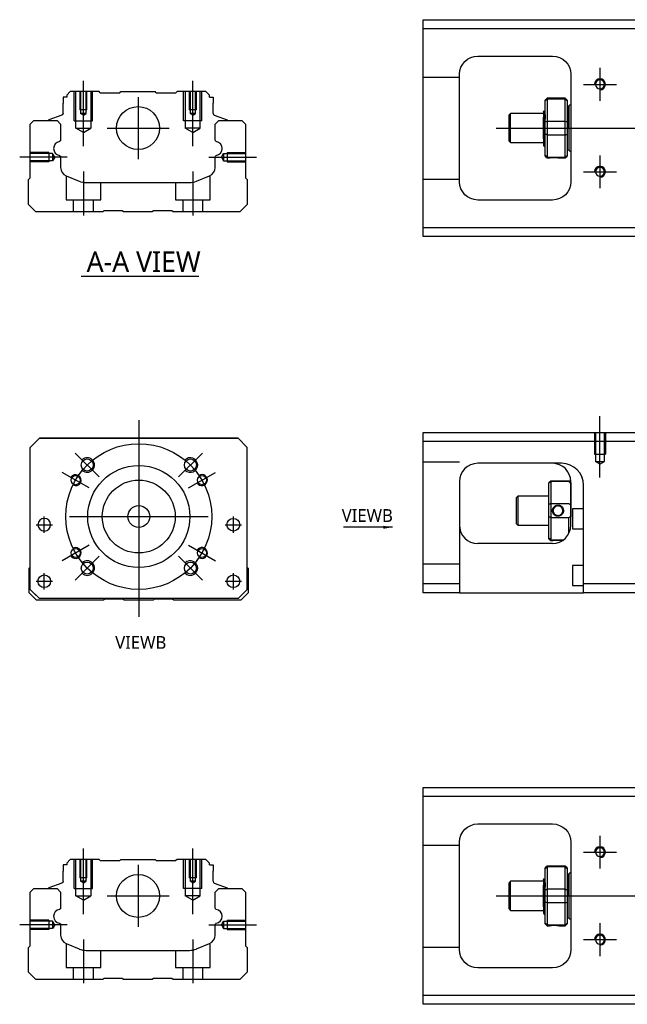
# Model space of a CAD drawing. Header units: millimetres. Extents: x -295 to 3135, y -1402 to 860.
# Tile 25 of 31: x 1382 to 1548, y -601 to -330. Entities that reach past the tile are written whole.
import ezdxf
from ezdxf.lldxf.tags import DXFTag

# ---------------------------------------------------------------- set-up
doc = ezdxf.new("R2010")
doc.units = ezdxf.units.MM
doc.layers.get('0').update_dxf_attribs({"linetype": 'CONTINUOUS'})
doc.styles.add('CHN', font='Microsoft JhengHei.ttf')
doc.styles.add('DIM-7', font='SIMPLEX.shx', dxfattribs={"width": 0.7, "bigfont": 'chineset.shx'})
tags = doc.linetypes.add('DASHED', pattern=[25.72, 12.86, -12.86]).pattern_tags.tags
tags[6:7] = [DXFTag(74, 4), DXFTag(75, 0), DXFTag(340, '0'), DXFTag(46, 0.0), DXFTag(50, 0.0), DXFTag(44, 0.0), DXFTag(45, 0.0)]
tags[4:5] = [DXFTag(74, 4), DXFTag(75, 0), DXFTag(340, '0'), DXFTag(46, 0.0), DXFTag(50, 0.0), DXFTag(44, 0.0), DXFTag(45, 0.0)]
doc.dimstyles.new('CNS', dxfattribs={"dimtxt": 3.5, "dimasz": 2.5, "dimexe": 1, "dimexo": 1, "dimgap": 1, "dimtad": 1, "dimdsep": 46, "dimtxsty": 'DIM-7', "dimcen": 0.09, "dimclrd": 4, "dimclre": 4, "dimclrt": 1, "dimadec": 0, "dimazin": 0, "dimtfac": 1, "dimtmove": 0, "dimatfit": 3, "dimfxl": 1, "dimtvp": 0.971429, "dimtolj": 1, "dimarcsym": 0})

msp = doc.modelspace()

# ---------------------------------------------------------------- linework, layer by layer
at = {"linetype": 'Continuous'}
for p, q in [((1492.18, -332.95), (1492.18, -330.45)), ((1492.18, -330.45), (1551.18, -330.45)), ((1551.18, -332.95), (1492.18, -332.95)), ((1492.18, -387.45), (1492.18, -332.95)), ((1507.18, -340.45), (1527.68, -340.45)), ((1502.18, -374.95), (1502.18, -345.45)), ((1532.68, -345.45), (1532.68, -374.95)), ((1395.45, -350.2), (1394.45, -351.2)), ((1394.45, -351.2), (1394.45, -351.7)), ((1403.32, -350.2), (1395.45, -350.2)), ((1403.62, -350.5), (1403.32, -350.2)), ((1403.62, -350.5), (1409.02, -350.5)), ((1409.02, -350.5), (1409.32, -350.2)), ((1409.32, -350.2), (1418.72, -350.2)), ((1419.02, -350.5), (1418.72, -350.2)), ((1419.02, -350.5), (1424.42, -350.5)), ((1424.72, -350.2), (1424.42, -350.5)), ((1432.59, -350.2), (1424.72, -350.2)), ((1433.59, -351.2), (1432.59, -350.2)), ((1433.59, -351.7), (1433.59, -351.2)), ((1393.45, -351.7), (1393.45, -353.4)), ((1394.45, -351.7), (1393.45, -351.7)), ((1393.45, -356.2), (1393.45, -353.4)), ((1433.59, -351.7), (1434.59, -351.7)), ((1434.59, -351.7), (1434.59, -353.4)), ((1434.59, -356.2), (1434.59, -353.4)), ((1526.18, -352), (1525.68, -352.5)), ((1525.68, -352.69), (1525.68, -352.5)), ((1525.68, -358.53), (1525.68, -352.69)), ((1531.18, -352), (1526.18, -352)), ((1526.18, -352), (1526.18, -352.23)), ((1526.18, -352.23), (1526.18, -358.27)), ((1531.18, -352.23), (1526.18, -352.23)), ((1531.68, -352.5), (1531.18, -352)), ((1531.18, -352.23), (1531.18, -352)), ((1531.18, -358.27), (1531.18, -352.23)), ((1531.68, -352.5), (1531.68, -352.69)), ((1531.68, -352.69), (1531.68, -358.53)), ((1393.12, -356.67), (1389.54, -357.97)), ((1434.92, -356.67), (1438.5, -357.97)), ((1516.18, -356.2), (1515.68, -356.7)), ((1515.68, -356.7), (1515.68, -356.7)), ((1515.68, -356.7), (1515.68, -363.7)), ((1525.18, -356.2), (1516.18, -356.2)), ((1516.18, -364.2), (1516.18, -356.2)), ((1525.55, -355.7), (1525.3, -355.7)), ((1532.18, -354.2), (1531.68, -354.2)), ((1532.18, -360.2), (1532.18, -354.2)), ((1532.18, -354.3), (1532.18, -366.1)), ((1384.47, -359.16), (1385.47, -358.16)), ((1384.47, -373.86), (1384.47, -359.16)), ((1385.47, -358.16), (1391.8, -358.16)), ((1389.41, -358.13), (1389.41, -358.16)), ((1391.8, -358.16), (1392.8, -359.16)), ((1392.8, -359.16), (1392.8, -363.43)), ((1435.15, -359.16), (1436.15, -358.16)), ((1435.15, -363.43), (1435.15, -359.16)), ((1436.15, -358.16), (1442.47, -358.16)), ((1438.63, -358.13), (1438.63, -358.16)), ((1442.47, -358.16), (1443.47, -359.16)), ((1443.47, -359.16), (1443.47, -373.86)), ((1525.18, -363.19), (1525.18, -357.23)), ((1525.68, -360.2), (1525.68, -358.53)), ((1526.18, -358.27), (1526.18, -360.2)), ((1526.18, -358.27), (1531.18, -358.27)), ((1531.18, -360.2), (1531.18, -358.27)), ((1531.68, -358.53), (1531.68, -361.88)), ((1525.68, -361.88), (1525.68, -360.2)), ((1525.68, -367.72), (1525.68, -361.88)), ((1526.18, -360.2), (1526.18, -362.13)), ((1526.18, -362.13), (1526.18, -368.17)), ((1531.18, -362.13), (1526.18, -362.13)), ((1531.18, -362.13), (1531.18, -360.2)), ((1531.18, -368.17), (1531.18, -362.13)), ((1531.68, -361.88), (1531.68, -367.72)), ((1532.18, -360.2), (1532.18, -366.2)), ((1515.68, -363.7), (1516.18, -364.2)), ((1516.18, -364.2), (1525.18, -364.2)), ((1525.34, -365.2), (1525.51, -365.2)), ((1531.68, -366.2), (1532.18, -366.2)), ((1392.8, -368.17), (1392.8, -370.99)), ((1435.15, -370.99), (1435.15, -368.17)), ((1525.68, -367.9), (1525.68, -367.72)), ((1525.68, -367.9), (1526.18, -368.4)), ((1526.18, -368.17), (1526.18, -368.4)), ((1526.18, -368.17), (1531.18, -368.17)), ((1526.18, -368.4), (1526.67, -368.4)), ((1529.68, -368.4), (1531.18, -368.4)), ((1531.18, -368.4), (1531.68, -367.9)), ((1531.18, -368.4), (1531.18, -368.17)), ((1531.68, -367.72), (1531.68, -367.9)), ((1383.97, -374.36), (1384.47, -373.86)), ((1383.97, -381.16), (1383.97, -374.36)), ((1394.34, -373.3), (1397.9, -374.77)), ((1399.82, -375.16), (1428.13, -375.16)), ((1430.04, -374.77), (1433.6, -373.3)), ((1443.47, -373.86), (1443.97, -374.36)), ((1443.97, -374.36), (1443.97, -381.16)), ((1527.68, -379.95), (1507.18, -379.95)), ((1385.97, -383.16), (1383.97, -381.16)), ((1404.32, -383.16), (1385.97, -383.16)), ((1404.67, -382.91), (1404.32, -383.16)), ((1409.67, -382.91), (1404.67, -382.91)), ((1410.02, -383.16), (1409.67, -382.91)), ((1417.92, -383.16), (1410.02, -383.16)), ((1418.27, -382.91), (1417.92, -383.16)), ((1423.27, -382.91), (1418.27, -382.91)), ((1423.62, -383.16), (1423.27, -382.91)), ((1441.97, -383.16), (1423.62, -383.16)), ((1443.97, -381.16), (1441.97, -383.16)), ((1492.18, -389.95), (1492.18, -387.45)), ((1492.18, -387.45), (1551.18, -387.45)), ((1551.18, -389.95), (1492.18, -389.95)), ((1384.47, -447.83), (1386.97, -445.33)), ((1386.97, -445.33), (1384.47, -447.83)), ((1386.97, -445.33), (1441.47, -445.33)), ((1441.47, -445.33), (1386.97, -445.33)), ((1441.47, -445.33), (1443.97, -447.83)), ((1443.97, -447.83), (1441.47, -445.33)), ((1492.17, -446.22), (1492.17, -443.72)), ((1492.17, -443.72), (1551.17, -443.72)), ((1384.47, -486.83), (1384.47, -447.83)), ((1443.97, -486.83), (1443.97, -447.83)), ((1551.17, -446.22), (1492.17, -446.22)), ((1492.17, -485.22), (1492.17, -446.22)), ((1530.02, -452.22), (1507.17, -452.22)), ((1502.17, -457.22), (1502.17, -485.22)), ((1526.67, -457.52), (1527.17, -457.02)), ((1526.67, -457.52), (1526.67, -457.7)), ((1526.67, -463.54), (1526.67, -457.7)), ((1527.17, -457.02), (1527.17, -457.25)), ((1527.17, -457.02), (1532.17, -457.02)), ((1527.17, -457.25), (1527.17, -463.29)), ((1532.17, -457.25), (1527.17, -457.25)), ((1532.67, -457.52), (1532.17, -457.02)), ((1532.17, -457.25), (1532.17, -457.02)), ((1532.67, -469.22), (1532.67, -457.22)), ((1532.67, -457.52), (1532.67, -457.7)), ((1532.67, -457.7), (1532.67, -463.54)), ((1536.17, -485.22), (1536.17, -458.21)), ((1518.17, -461.22), (1517.67, -461.72)), ((1517.67, -461.72), (1517.67, -465.22)), ((1526.67, -461.22), (1518.17, -461.22)), ((1518.17, -461.22), (1518.17, -469.22)), ((1526.67, -466.89), (1526.67, -463.54)), ((1527.17, -463.29), (1527.17, -467.15)), ((1527.17, -463.29), (1532.17, -463.29)), ((1532.67, -463.54), (1532.67, -466.89)), ((1536.17, -464.72), (1533.17, -464.72)), ((1533.17, -464.72), (1533.17, -470.22)), ((1517.67, -465.22), (1517.67, -468.72)), ((1526.67, -472.73), (1526.67, -466.89)), ((1527.17, -467.15), (1527.17, -473.19)), ((1532.17, -467.15), (1527.17, -467.15)), ((1532.17, -471.4), (1532.17, -467.15)), ((1517.67, -468.72), (1518.17, -469.22)), ((1518.17, -469.22), (1526.67, -469.22)), ((1533.17, -470.22), (1536.17, -470.22)), ((1526.67, -472.92), (1526.67, -472.73)), ((1526.67, -472.92), (1527.17, -473.42)), ((1527.67, -474.22), (1507.17, -474.22)), ((1527.17, -473.19), (1527.17, -473.42)), ((1527.17, -473.19), (1530.71, -473.19)), ((1527.17, -473.42), (1527.67, -473.42)), ((1384.18, -480.98), (1384.47, -480.68)), ((1384.18, -487.78), (1384.18, -480.98)), ((1443.97, -480.78), (1444.18, -480.98)), ((1444.18, -480.98), (1444.18, -487.78)), ((1536.17, -480.22), (1533.17, -480.22)), ((1533.17, -480.22), (1533.17, -485.72)), ((1492.17, -485.22), (1502.17, -485.22)), ((1492.17, -487.72), (1492.17, -485.22)), ((1502.17, -485.22), (1502.17, -487.72)), ((1533.17, -485.72), (1536.17, -485.72)), ((1536.17, -487.72), (1536.17, -485.22)), ((1536.17, -485.22), (1551.17, -485.22)), ((1386.18, -489.78), (1384.18, -487.78)), ((1384.47, -486.83), (1386.97, -489.33)), ((1386.97, -489.33), (1385.47, -487.83)), ((1441.47, -489.33), (1443.97, -486.83)), ((1444.18, -487.78), (1442.18, -489.78)), ((1502.17, -487.72), (1492.17, -487.72)), ((1502.17, -487.72), (1536.17, -487.72)), ((1551.17, -487.72), (1536.17, -487.72)), ((1404.53, -489.78), (1386.18, -489.78)), ((1386.97, -489.33), (1386.97, -489.33)), ((1441.47, -489.33), (1386.97, -489.33)), ((1441.47, -489.33), (1386.97, -489.33)), ((1404.88, -489.53), (1404.53, -489.78)), ((1409.88, -489.53), (1404.88, -489.53)), ((1410.23, -489.78), (1409.88, -489.53)), ((1418.12, -489.78), (1410.23, -489.78)), ((1418.47, -489.53), (1418.12, -489.78)), ((1423.47, -489.53), (1418.47, -489.53)), ((1423.83, -489.78), (1423.47, -489.53)), ((1442.18, -489.78), (1423.83, -489.78)), ((1492.18, -543.7), (1492.18, -541.2)), ((1492.18, -541.2), (1551.18, -541.2)), ((1551.18, -543.7), (1492.18, -543.7)), ((1492.18, -598.2), (1492.18, -543.7)), ((1507.18, -551.2), (1527.68, -551.2)), ((1502.18, -585.7), (1502.18, -556.2)), ((1532.68, -556.2), (1532.68, -585.7)), ((1395.45, -560.95), (1394.45, -561.95)), ((1394.45, -561.95), (1394.45, -562.45)), ((1403.32, -560.95), (1395.45, -560.95)), ((1403.62, -561.25), (1403.32, -560.95)), ((1403.62, -561.25), (1409.02, -561.25)), ((1409.02, -561.25), (1409.32, -560.95)), ((1409.32, -560.95), (1418.72, -560.95)), ((1419.02, -561.25), (1418.72, -560.95)), ((1419.02, -561.25), (1424.42, -561.25)), ((1424.72, -560.95), (1424.42, -561.25)), ((1432.59, -560.95), (1424.72, -560.95)), ((1433.59, -561.95), (1432.59, -560.95)), ((1433.59, -562.45), (1433.59, -561.95)), ((1393.45, -562.45), (1393.45, -564.15)), ((1394.45, -562.45), (1393.45, -562.45)), ((1393.45, -566.95), (1393.45, -564.15)), ((1433.59, -562.45), (1434.59, -562.45)), ((1434.59, -562.45), (1434.59, -564.15)), ((1434.59, -566.95), (1434.59, -564.15)), ((1526.18, -562.75), (1525.68, -563.25)), ((1525.68, -563.44), (1525.68, -563.25)), ((1525.68, -569.28), (1525.68, -563.44)), ((1531.18, -562.75), (1526.18, -562.75)), ((1526.18, -562.75), (1526.18, -562.98)), ((1526.18, -562.98), (1526.18, -569.02)), ((1531.18, -562.98), (1526.18, -562.98)), ((1531.68, -563.25), (1531.18, -562.75)), ((1531.18, -562.98), (1531.18, -562.75)), ((1531.18, -569.02), (1531.18, -562.98)), ((1531.68, -563.25), (1531.68, -563.44)), ((1531.68, -563.44), (1531.68, -569.28)), ((1393.12, -567.42), (1389.54, -568.72)), ((1434.92, -567.42), (1438.5, -568.72)), ((1516.18, -566.95), (1515.68, -567.45)), ((1515.68, -567.45), (1515.68, -567.45)), ((1515.68, -567.45), (1515.68, -574.45)), ((1525.18, -566.95), (1516.18, -566.95)), ((1516.18, -574.95), (1516.18, -566.95)), ((1525.55, -566.45), (1525.3, -566.45)), ((1532.18, -564.95), (1531.68, -564.95)), ((1532.18, -570.95), (1532.18, -564.95)), ((1532.18, -565.05), (1532.18, -576.85)), ((1384.47, -569.91), (1385.47, -568.91)), ((1384.47, -584.61), (1384.47, -569.91)), ((1385.47, -568.91), (1391.8, -568.91)), ((1389.41, -568.88), (1389.41, -568.91)), ((1391.8, -568.91), (1392.8, -569.91)), ((1392.8, -569.91), (1392.8, -574.18)), ((1435.15, -569.91), (1436.15, -568.91)), ((1435.15, -574.18), (1435.15, -569.91)), ((1436.15, -568.91), (1442.47, -568.91)), ((1438.63, -568.88), (1438.63, -568.91)), ((1442.47, -568.91), (1443.47, -569.91)), ((1443.47, -569.91), (1443.47, -584.61)), ((1525.18, -573.94), (1525.18, -567.98)), ((1525.68, -570.95), (1525.68, -569.28)), ((1526.18, -569.02), (1526.18, -570.95)), ((1526.18, -569.02), (1531.18, -569.02)), ((1531.18, -570.95), (1531.18, -569.02)), ((1531.68, -569.28), (1531.68, -572.63)), ((1525.68, -572.63), (1525.68, -570.95)), ((1525.68, -578.47), (1525.68, -572.63)), ((1526.18, -570.95), (1526.18, -572.88)), ((1526.18, -572.88), (1526.18, -578.92)), ((1531.18, -572.88), (1526.18, -572.88)), ((1531.18, -572.88), (1531.18, -570.95)), ((1531.18, -578.92), (1531.18, -572.88)), ((1531.68, -572.63), (1531.68, -578.47)), ((1532.18, -570.95), (1532.18, -576.95)), ((1515.68, -574.45), (1516.18, -574.95)), ((1516.18, -574.95), (1525.18, -574.95)), ((1525.34, -575.95), (1525.51, -575.95)), ((1531.68, -576.95), (1532.18, -576.95)), ((1392.8, -578.92), (1392.8, -581.74)), ((1435.15, -581.74), (1435.15, -578.92)), ((1525.68, -578.65), (1525.68, -578.47)), ((1525.68, -578.65), (1526.18, -579.15)), ((1526.18, -578.92), (1526.18, -579.15)), ((1526.18, -578.92), (1531.18, -578.92)), ((1526.18, -579.15), (1526.67, -579.15)), ((1529.68, -579.15), (1531.18, -579.15)), ((1531.18, -579.15), (1531.68, -578.65)), ((1531.18, -579.15), (1531.18, -578.92)), ((1531.68, -578.47), (1531.68, -578.65)), ((1383.97, -585.11), (1384.47, -584.61)), ((1383.97, -591.91), (1383.97, -585.11)), ((1394.34, -584.05), (1397.9, -585.52)), ((1399.82, -585.91), (1428.13, -585.91)), ((1430.04, -585.52), (1433.6, -584.05)), ((1443.47, -584.61), (1443.97, -585.11)), ((1443.97, -585.11), (1443.97, -591.91)), ((1527.68, -590.7), (1507.18, -590.7)), ((1385.97, -593.91), (1383.97, -591.91)), ((1404.32, -593.91), (1385.97, -593.91)), ((1404.67, -593.66), (1404.32, -593.91)), ((1409.67, -593.66), (1404.67, -593.66)), ((1410.02, -593.91), (1409.67, -593.66)), ((1417.92, -593.91), (1410.02, -593.91)), ((1418.27, -593.66), (1417.92, -593.91)), ((1423.27, -593.66), (1418.27, -593.66)), ((1423.62, -593.91), (1423.27, -593.66)), ((1441.97, -593.91), (1423.62, -593.91)), ((1443.97, -591.91), (1441.97, -593.91)), ((1492.18, -600.7), (1492.18, -598.2)), ((1492.18, -598.2), (1551.18, -598.2)), ((1551.18, -600.7), (1492.18, -600.7))]:
    msp.add_line(p, q, dxfattribs=at)
for p, q in [((1540.68, -343.7), (1540.68, -352.7)), ((1536.18, -348.2), (1545.18, -348.2)), ((1512.18, -360.2), (1625.61, -360.2)), ((1394.57, -368.16), (1381.57, -368.16)), ((1540.68, -367.7), (1540.68, -376.7)), ((1536.18, -372.2), (1545.18, -372.2)), ((1398.43, -400.81), (1430.67, -400.81)), ((1386.04, -469.08), (1390.54, -469.08)), ((1386.04, -469.08), (1390.54, -469.08)), ((1437.91, -469.08), (1442.41, -469.08)), ((1437.91, -469.08), (1442.41, -469.08)), ((1386.04, -484.58), (1390.54, -484.58)), ((1386.04, -484.58), (1390.54, -484.58)), ((1437.91, -484.58), (1442.41, -484.58)), ((1437.91, -484.58), (1442.41, -484.58)), ((1540.68, -554.45), (1540.68, -563.45)), ((1536.18, -558.95), (1545.18, -558.95)), ((1512.18, -570.95), (1625.61, -570.95)), ((1394.57, -578.91), (1381.57, -578.91)), ((1540.68, -578.45), (1540.68, -587.45)), ((1536.18, -582.95), (1545.18, -582.95))]:
    msp.add_line(p, q)
at = {"ltscale": 0.1}
for p, q in [((1399.02, -365.2), (1399.02, -347.2)), ((1429.02, -365.2), (1429.02, -347.2)), ((1433.47, -368.16), (1446.47, -368.16)), ((1399.02, -372.16), (1399.02, -384.16)), ((1429.02, -372.16), (1429.02, -384.16)), ((1399.02, -575.95), (1399.02, -557.95)), ((1429.02, -575.95), (1429.02, -557.95)), ((1433.47, -578.91), (1446.47, -578.91)), ((1399.02, -582.91), (1399.02, -594.91)), ((1429.02, -582.91), (1429.02, -594.91))]:
    msp.add_line(p, q, dxfattribs=at)
at = {"linetype": 'DASHED', "ltscale": 0.1}
for p, q in [((1502.18, -346.34), (1492.18, -346.34)), ((1396.52, -358.2), (1396.52, -350.2)), ((1396.95, -360.2), (1396.95, -350.2)), ((1398.02, -350.2), (1398.02, -355.2)), ((1398.28, -350.2), (1398.28, -356.2)), ((1399.76, -356.2), (1399.76, -350.2)), ((1400.02, -355.2), (1400.02, -350.2)), ((1401.09, -350.2), (1401.09, -360.2)), ((1401.52, -358.2), (1401.52, -350.2)), ((1426.52, -358.2), (1426.52, -350.2)), ((1426.95, -350.2), (1426.95, -360.2)), ((1428.02, -350.2), (1428.02, -355.2)), ((1428.28, -350.2), (1428.28, -356.2)), ((1429.76, -356.2), (1429.76, -350.2)), ((1430.02, -355.2), (1430.02, -350.2)), ((1431.09, -360.2), (1431.09, -350.2)), ((1431.52, -358.2), (1431.52, -350.2)), ((1400.02, -355.2), (1398.02, -355.2)), ((1399.76, -356.2), (1398.28, -356.2)), ((1399.02, -356.63), (1398.28, -356.2)), ((1399.02, -356.63), (1399.76, -356.2)), ((1430.02, -355.2), (1428.02, -355.2)), ((1429.76, -356.2), (1428.28, -356.2)), ((1429.02, -356.63), (1428.28, -356.2)), ((1429.02, -356.63), (1429.76, -356.2)), ((1396.52, -358.2), (1401.52, -358.2)), ((1431.52, -358.2), (1426.52, -358.2)), ((1396.95, -360.2), (1401.09, -360.2)), ((1399.02, -361.4), (1396.95, -360.2)), ((1399.02, -361.4), (1401.09, -360.2)), ((1431.09, -360.2), (1426.95, -360.2)), ((1429.02, -361.4), (1426.95, -360.2)), ((1429.02, -361.4), (1431.09, -360.2)), ((1389.6, -366.86), (1384.6, -366.86)), ((1390.6, -367.15), (1384.6, -367.15)), ((1389.6, -366.86), (1389.6, -369.46)), ((1390.6, -367.15), (1390.6, -369.16)), ((1391.19, -368.16), (1390.6, -367.15)), ((1436.89, -368.16), (1437.47, -367.15)), ((1437.47, -367.15), (1437.47, -369.16)), ((1437.47, -367.15), (1443.47, -367.15)), ((1438.47, -366.86), (1438.47, -369.46)), ((1438.47, -366.86), (1443.47, -366.86)), ((1390.6, -369.16), (1384.6, -369.16)), ((1389.6, -369.46), (1384.6, -369.46)), ((1389.6, -369.23), (1389.6, -369.28)), ((1391.19, -368.16), (1390.6, -369.16)), ((1436.89, -368.16), (1437.47, -369.16)), ((1437.47, -369.16), (1443.47, -369.16)), ((1438.47, -369.23), (1438.47, -369.28)), ((1438.47, -369.46), (1443.47, -369.46)), ((1394.27, -373.28), (1394.27, -379.86)), ((1403.77, -379.86), (1403.77, -375.16)), ((1424.27, -375.16), (1424.27, -379.86)), ((1433.77, -379.86), (1433.77, -373.22)), ((1502.18, -374.34), (1492.18, -374.34)), ((1394.27, -379.86), (1403.77, -379.86)), ((1396.27, -379.86), (1396.27, -383.16)), ((1401.77, -383.16), (1401.77, -379.86)), ((1424.27, -379.86), (1433.77, -379.86)), ((1426.27, -379.86), (1426.27, -383.16)), ((1431.77, -383.16), (1431.77, -379.86)), ((1539.17, -443.72), (1539.17, -449.72)), ((1539.45, -443.72), (1539.45, -451.72)), ((1541.9, -451.72), (1541.9, -443.72)), ((1542.17, -443.72), (1542.17, -449.72)), ((1539.17, -449.72), (1542.17, -449.72)), ((1502.17, -451.86), (1492.17, -451.86)), ((1540.67, -452.41), (1539.45, -451.71)), ((1539.45, -451.72), (1541.9, -451.72)), ((1540.67, -452.41), (1541.9, -451.71)), ((1502.17, -479.86), (1492.17, -479.86)), ((1502.18, -557.1), (1492.18, -557.1)), ((1396.52, -568.95), (1396.52, -560.95)), ((1396.95, -570.95), (1396.95, -560.95)), ((1398.02, -560.95), (1398.02, -565.95)), ((1398.28, -560.95), (1398.28, -566.95)), ((1399.76, -566.95), (1399.76, -560.95)), ((1400.02, -565.95), (1400.02, -560.95)), ((1401.09, -560.95), (1401.09, -570.95)), ((1401.52, -568.95), (1401.52, -560.95)), ((1426.52, -568.95), (1426.52, -560.95)), ((1426.95, -560.95), (1426.95, -570.95)), ((1428.02, -560.95), (1428.02, -565.95)), ((1428.28, -560.95), (1428.28, -566.95)), ((1429.76, -566.95), (1429.76, -560.95)), ((1430.02, -565.95), (1430.02, -560.95)), ((1431.09, -570.95), (1431.09, -560.95)), ((1431.52, -568.95), (1431.52, -560.95)), ((1400.02, -565.95), (1398.02, -565.95)), ((1399.76, -566.95), (1398.28, -566.95)), ((1399.02, -567.38), (1398.28, -566.95)), ((1399.02, -567.38), (1399.76, -566.95)), ((1430.02, -565.95), (1428.02, -565.95)), ((1429.76, -566.95), (1428.28, -566.95)), ((1429.02, -567.38), (1428.28, -566.95)), ((1429.02, -567.38), (1429.76, -566.95)), ((1396.52, -568.95), (1401.52, -568.95)), ((1431.52, -568.95), (1426.52, -568.95)), ((1396.95, -570.95), (1401.09, -570.95)), ((1399.02, -572.15), (1396.95, -570.95)), ((1399.02, -572.15), (1401.09, -570.95)), ((1431.09, -570.95), (1426.95, -570.95)), ((1429.02, -572.15), (1426.95, -570.95)), ((1429.02, -572.15), (1431.09, -570.95)), ((1389.6, -577.61), (1384.6, -577.61)), ((1390.6, -577.9), (1384.6, -577.9)), ((1389.6, -577.61), (1389.6, -580.21)), ((1390.6, -577.9), (1390.6, -579.91)), ((1391.19, -578.91), (1390.6, -577.9)), ((1436.89, -578.91), (1437.47, -577.9)), ((1437.47, -577.9), (1437.47, -579.91)), ((1437.47, -577.9), (1443.47, -577.9)), ((1438.47, -577.61), (1438.47, -580.21)), ((1438.47, -577.61), (1443.47, -577.61)), ((1390.6, -579.91), (1384.6, -579.91)), ((1389.6, -580.21), (1384.6, -580.21)), ((1389.6, -579.98), (1389.6, -580.03)), ((1391.19, -578.91), (1390.6, -579.91)), ((1436.89, -578.91), (1437.47, -579.91)), ((1437.47, -579.91), (1443.47, -579.91)), ((1438.47, -579.98), (1438.47, -580.03)), ((1438.47, -580.21), (1443.47, -580.21)), ((1394.27, -584.03), (1394.27, -590.61)), ((1403.77, -590.61), (1403.77, -585.91)), ((1424.27, -585.91), (1424.27, -590.61)), ((1433.77, -590.61), (1433.77, -583.97)), ((1502.18, -585.1), (1492.18, -585.1)), ((1394.27, -590.61), (1403.77, -590.61)), ((1396.27, -590.61), (1396.27, -593.91)), ((1401.77, -593.91), (1401.77, -590.61)), ((1424.27, -590.61), (1433.77, -590.61)), ((1426.27, -590.61), (1426.27, -593.91)), ((1431.77, -593.91), (1431.77, -590.61))]:
    msp.add_line(p, q, dxfattribs=at)
at = {"linetype": 'DASHED'}
for p, q in [((1403.62, -350.5), (1403.62, -350.5)), ((1424.42, -350.5), (1424.42, -350.5)), ((1525.3, -355.7), (1525.3, -355.7)), ((1386.97, -445.33), (1386.97, -445.33)), ((1403.45, -445.33), (1401, -445.33)), ((1425, -445.33), (1427.45, -445.33)), ((1441.47, -445.33), (1441.47, -445.33)), ((1384.47, -447.83), (1384.47, -447.83)), ((1443.97, -447.83), (1443.97, -447.83)), ((1530.17, -452.22), (1530.02, -452.22)), ((1386.54, -469.08), (1386.54, -469.08)), ((1390.04, -469.08), (1390.04, -469.08)), ((1438.41, -469.08), (1438.41, -469.08)), ((1441.91, -469.08), (1441.91, -469.08)), ((1384.47, -472.33), (1384.47, -472.33)), ((1443.97, -472.33), (1443.97, -472.33)), ((1386.54, -484.58), (1386.54, -484.58)), ((1390.04, -484.58), (1390.04, -484.58)), ((1385.47, -487.83), (1385.47, -487.83)), ((1441.47, -489.33), (1443.97, -486.83)), ((1442.97, -487.83), (1441.47, -489.33)), ((1443.97, -486.83), (1442.97, -487.83)), ((1442.97, -487.83), (1442.97, -487.83)), ((1441.47, -489.33), (1441.47, -489.33)), ((1403.62, -561.25), (1403.62, -561.25)), ((1424.42, -561.25), (1424.42, -561.25)), ((1525.3, -566.45), (1525.3, -566.45))]:
    msp.add_line(p, q, dxfattribs=at)
at = {"ltscale": 0.3}
for p, q in [((1414.02, -351.7), (1414.02, -368.7)), ((1405.52, -360.2), (1422.52, -360.2)), ((1414.22, -440.33), (1414.22, -494.33)), ((1403.37, -455.97), (1396.79, -449.4)), ((1425.08, -455.97), (1431.65, -449.4)), ((1400.58, -458.95), (1393.22, -454.7)), ((1427.86, -458.95), (1435.22, -454.7)), ((1388.29, -471.33), (1388.29, -466.83)), ((1388.29, -471.33), (1388.29, -466.83)), ((1395.22, -466.83), (1433.22, -466.83)), ((1440.16, -471.33), (1440.16, -466.83)), ((1440.16, -471.33), (1440.16, -466.83)), ((1400.58, -474.7), (1393.22, -478.95)), ((1427.86, -474.7), (1435.22, -478.95)), ((1403.37, -477.68), (1396.79, -484.26)), ((1425.08, -477.68), (1431.65, -484.26)), ((1388.29, -486.83), (1388.29, -482.33)), ((1388.29, -486.83), (1388.29, -482.33)), ((1440.16, -486.83), (1440.16, -482.33)), ((1440.16, -486.83), (1440.16, -482.33)), ((1414.02, -562.45), (1414.02, -579.45)), ((1405.52, -570.95), (1422.52, -570.95))]:
    msp.add_line(p, q, dxfattribs=at)
at = {"ltscale": 0.5}
msp.add_line((1540.67, -456.13), (1540.67, -439.3), dxfattribs=at)
at = {"linetype": 'Continuous', "extrusion": (0, 0, -1)}
for centre, radius in [((-1540.68, -348.2), 1.22), ((-1540.68, -372.2), 1.22), ((-1388.29, -469.08), 1.75), ((-1540.68, -558.95), 1.22), ((-1540.68, -582.95), 1.22)]:
    msp.add_circle(centre, radius, dxfattribs=at)
at = {"linetype": 'Continuous'}
for centre, radius in [((1414.02, -360.2), 5.9), ((1400.08, -452.68), 1.65), ((1428.37, -452.68), 1.65), ((1414.22, -466.83), 14), ((1396.9, -456.83), 1.25), ((1431.54, -456.83), 1.25), ((1414.22, -466.83), 10), ((1414.22, -466.83), 3), ((1440.16, -469.08), 1.75), ((1396.9, -476.83), 1.25), ((1431.54, -476.83), 1.25), ((1400.08, -480.97), 1.65), ((1428.37, -480.97), 1.65), ((1388.29, -484.58), 1.75), ((1440.16, -484.58), 1.75), ((1414.02, -570.95), 5.9)]:
    msp.add_circle(centre, radius, dxfattribs=at)
at = {"ltscale": 0.3}
msp.add_circle((1414.22, -466.83), 20, dxfattribs=at)
at = {"linetype": 'Continuous', "extrusion": (0, 0, -1)}
for centre, radius, start, end in [((-1507.18, -345.45), 5, 0, 90), ((-1527.68, -345.45), 5, 90, 180), ((-1392.95, -356.2), 0.5, 180, 250.1017), ((-1438.43, -358.16), 0.2, 109.8983, 172.0917), ((-1392.3, -363.43), 0.5, 180, 249.8105), ((-1435.65, -363.43), 0.5, 290.1895, 0), ((-1392.3, -368.17), 0.5, 110.1895, 180), ((-1435.65, -368.17), 0.5, 0, 69.8105), ((-1507.18, -374.95), 5, 270, 0), ((-1527.68, -374.95), 5, 180, 270), ((-1507.18, -556.2), 5, 0, 90), ((-1527.68, -556.2), 5, 90, 180), ((-1392.95, -566.95), 0.5, 180, 250.1017), ((-1438.43, -568.91), 0.2, 109.8983, 172.0917), ((-1392.3, -574.18), 0.5, 180, 249.8105), ((-1435.65, -574.18), 0.5, 290.1895, 0), ((-1392.3, -578.92), 0.5, 110.1895, 180), ((-1435.65, -578.92), 0.5, 0, 69.8105), ((-1507.18, -585.7), 5, 270, 0), ((-1527.68, -585.7), 5, 180, 270)]:
    msp.add_arc(centre, radius, start, end, dxfattribs=at)
for centre, radius, start, end in [((1540.68, -348.2), 1.5, 270, 180), ((1540.68, -372.2), 1.5, 270, 180), ((1400.08, -452.68), 2, 227.8658, 135), ((1428.37, -452.68), 2, 225, 137.8658), ((1396.9, -456.83), 1.5, 242.1491, 150), ((1431.54, -456.83), 1.5, 210, 122.1491), ((1396.9, -476.83), 1.5, 210, 117.8509), ((1431.54, -476.83), 1.5, 237.8509, 150), ((1400.08, -480.97), 2, 225, 132.134), ((1428.37, -480.97), 2, 222.1342, 135), ((1540.68, -558.95), 1.5, 270, 180), ((1540.68, -582.95), 1.5, 270, 180)]:
    msp.add_arc(centre, radius, start, end)
at = {"linetype": 'Continuous'}
for centre, radius, start, end in [((1532.68, -354.3), 0.5, 90, 180), ((1435.09, -356.2), 0.5, 180, 250.1017), ((1389.61, -358.16), 0.2, 109.8983, 172.0917), ((1392.79, -365.8), 1.93, 99.5288, 260.4712), ((1435.15, -365.8), 1.93, 279.5288, 80.4712), ((1532.68, -366.1), 0.5, 180, 270), ((1395.3, -370.99), 2.5, 180, 247.4572), ((1432.65, -370.99), 2.5, 292.5428, 0), ((1399.82, -370.16), 5, 247.4572, 270), ((1428.13, -370.16), 5, 270, 292.5428), ((1507.17, -457.22), 5, 90, 180), ((1527.67, -457.22), 5, 0, 90), ((1507.17, -469.22), 5, 180, 270), ((1527.67, -469.22), 5, 270, 0), ((1532.68, -565.05), 0.5, 90, 180), ((1435.09, -566.95), 0.5, 180, 250.1017), ((1389.61, -568.91), 0.2, 109.8983, 172.0917), ((1392.79, -576.55), 1.93, 99.5288, 260.4712), ((1435.15, -576.55), 1.93, 279.5288, 80.4712), ((1532.68, -576.85), 0.5, 180, 270), ((1395.3, -581.74), 2.5, 180, 247.4572), ((1432.65, -581.74), 2.5, 292.5428, 0), ((1399.82, -580.91), 5, 247.4572, 270), ((1428.13, -580.91), 5, 270, 292.5428)]:
    msp.add_arc(centre, radius, start, end, dxfattribs=at)
at = {"linetype": 'DASHED'}
msp.add_arc((1530.17, -458.22), 6, 0, 90, dxfattribs=at)
at = {"linetype": 'Continuous'}
msp.add_ellipse((1530.17, -458.21), major_axis=(4.24, 4.24), ratio=1, start_param=5.497787, end_param=7.068583, dxfattribs=at)
for points, degree in [([(1525.68, -352.69), (1525.84, -352.54), (1526.01, -352.38), (1526.18, -352.23)], 3), ([(1531.18, -352.23), (1531.34, -352.38), (1531.51, -352.54), (1531.68, -352.69)], 3), ([(1525.31, -355.72), (1525.19, -355.51)], 1), ([(1525.68, -356.48), (1525.61, -355.59), (1525.55, -355.7)], 2), ([(1525.68, -358.53), (1525.84, -358.44), (1526.01, -358.36), (1526.18, -358.27)], 3), ([(1531.18, -358.27), (1531.34, -358.36), (1531.51, -358.44), (1531.68, -358.53)], 3), ([(1526.18, -362.13), (1526.01, -362.05), (1525.84, -361.96), (1525.68, -361.88)], 3), ([(1531.18, -362.13), (1531.34, -362.05), (1531.51, -361.96), (1531.68, -361.88)], 3), ([(1525.52, -365.2), (1525.6, -364.06), (1525.68, -363.93)], 2), ([(1525.16, -364.9), (1525.25, -365.05), (1525.33, -365.2)], 2), ([(1526.18, -368.17), (1526.01, -368.02), (1525.84, -367.87), (1525.68, -367.72)], 3), ([(1531.18, -368.17), (1531.34, -368.02), (1531.51, -367.87), (1531.68, -367.72)], 3), ([(1530.17, -452.21), (1530.12, -452.21), (1530.07, -452.21), (1530.02, -452.22)], 3), ([(1527.17, -457.25), (1527.01, -457.4), (1526.84, -457.55), (1526.67, -457.7)], 3), ([(1532.17, -457.25), (1532.34, -457.4), (1532.51, -457.55), (1532.67, -457.7)], 3), ([(1527.17, -463.29), (1527.01, -463.37), (1526.84, -463.45), (1526.67, -463.54)], 3), ([(1532.17, -463.29), (1532.34, -463.37), (1532.51, -463.45), (1532.67, -463.54)], 3), ([(1527.17, -467.15), (1527.01, -467.06), (1526.84, -466.98), (1526.67, -466.89)], 3), ([(1532.67, -466.89), (1532.51, -466.98), (1532.34, -467.06), (1532.17, -467.15)], 3), ([(1527.17, -473.19), (1527.01, -473.03), (1526.84, -472.88), (1526.67, -472.73)], 3), ([(1525.68, -563.44), (1525.84, -563.29), (1526.01, -563.14), (1526.18, -562.98)], 3), ([(1531.18, -562.98), (1531.34, -563.14), (1531.51, -563.29), (1531.68, -563.44)], 3), ([(1525.31, -566.47), (1525.19, -566.26)], 1), ([(1525.68, -567.23), (1525.61, -567.34), (1525.55, -566.45)], 2), ([(1525.68, -569.28), (1525.84, -569.19), (1526.01, -569.11), (1526.18, -569.02)], 3), ([(1531.18, -569.02), (1531.34, -569.11), (1531.51, -569.19), (1531.68, -569.28)], 3), ([(1526.18, -572.88), (1526.01, -572.8), (1525.84, -572.71), (1525.68, -572.63)], 3), ([(1531.18, -572.88), (1531.34, -572.8), (1531.51, -572.71), (1531.68, -572.63)], 3), ([(1525.52, -575.95), (1525.6, -575.81), (1525.68, -574.68)], 2), ([(1525.16, -575.65), (1525.25, -575.8), (1525.33, -575.95)], 2), ([(1526.18, -578.92), (1526.01, -578.77), (1525.84, -578.62), (1525.68, -578.47)], 3), ([(1531.18, -578.92), (1531.34, -578.77), (1531.51, -578.62), (1531.68, -578.47)], 3)]:
    msp.add_open_spline(points, degree=degree, dxfattribs=at)
for points, knots in [([(1525.18, -355.49), (1525.18, -355.52), (1525.18, -355.62), (1525.18, -355.93), (1525.18, -356.17), (1525.18, -356.68), (1525.18, -356.95), (1525.18, -357.23)], [0, 0, 0, 0, 0.341605, 0.341605, 0.709042, 0.709042, 1, 1, 1, 1]), ([(1525.68, -362.72), (1525.66, -362.45), (1525.64, -362.14), (1525.6, -361.45), (1525.59, -361.07), (1525.55, -360.29), (1525.53, -359.89), (1525.5, -358.12), (1525.48, -357.74), (1525.44, -357.07), (1525.43, -356.76), (1525.39, -356.26), (1525.37, -356.06), (1525.34, -355.81), (1525.32, -355.74), (1525.31, -355.71)], [0, 0, 0, 0, 0.142488, 0.142488, 0.289539, 0.289539, 0.436554, 0.436554, 0.583581, 0.583581, 0.730615, 0.730615, 0.877631, 0.877631, 1, 1, 1, 1]), ([(1525.55, -355.7), (1525.57, -355.7), (1525.59, -355.76), (1525.62, -356.97), (1525.64, -357.15), (1525.66, -357.48), (1525.67, -357.57), (1525.67, -357.68)], [0, 0, 0, 0, 0.388824, 0.388824, 0.829994, 0.829994, 1, 1, 1, 1]), ([(1525.51, -365.2), (1525.5, -365.2), (1525.5, -365.19), (1525.47, -365.11), (1525.45, -364.98), (1525.42, -364.58), (1525.4, -364.3), (1525.36, -363.66), (1525.34, -363.28), (1525.31, -362.46), (1525.29, -361.02), (1525.26, -360.13), (1525.24, -359.67), (1525.2, -357.88), (1525.19, -357.54), (1525.18, -357.23)], [0, 0, 0, 0, 0.062674, 0.062674, 0.22432, 0.22432, 0.386002, 0.386002, 0.547651, 0.547651, 0.70934, 0.70934, 0.870988, 0.870988, 1, 1, 1, 1]), ([(1525.18, -363.19), (1525.18, -363.55), (1525.18, -363.89), (1525.18, -364.41), (1525.18, -364.62), (1525.18, -364.86), (1525.18, -364.92), (1525.18, -364.93)], [0, 0, 0, 0, 0.355488, 0.355488, 0.70353, 0.70353, 1, 1, 1, 1]), ([(1525.18, -363.19), (1525.19, -363.57), (1525.21, -363.93), (1525.25, -364.52), (1525.27, -364.76), (1525.3, -365.09), (1525.32, -365.18), (1525.34, -365.2), (1525.34, -365.2), (1525.34, -365.2)], [0, 0, 0, 0, 0.320659, 0.320659, 0.641321, 0.641321, 0.962057, 0.962057, 1, 1, 1, 1]), ([(1526.67, -368.4), (1526.67, -368.4), (1526.7, -368.4), (1526.81, -368.38), (1526.9, -368.36), (1527.11, -368.33), (1527.25, -368.31), (1527.54, -368.28), (1527.7, -368.27), (1528.03, -368.25), (1528.21, -368.25), (1528.53, -368.26), (1528.68, -368.27), (1528.97, -368.3), (1529.11, -368.31), (1529.35, -368.34), (1529.44, -368.36), (1529.59, -368.39), (1529.65, -368.4), (1529.68, -368.4), (1529.68, -368.4), (1529.68, -368.4)], [0, 0, 0, 0, 0.109357, 0.109357, 0.21915, 0.21915, 0.330451, 0.330451, 0.436162, 0.436162, 0.542186, 0.542186, 0.640015, 0.640015, 0.743853, 0.743853, 0.849113, 0.849113, 0.958413, 0.958413, 1, 1, 1, 1]), ([(1527.67, -465.21), (1527.67, -465.04), (1527.7, -464.86), (1527.81, -464.53), (1527.9, -464.37), (1528.11, -464.1), (1528.25, -463.98), (1528.54, -463.8), (1528.7, -463.73), (1529.03, -463.66), (1529.21, -463.65), (1529.53, -463.7), (1529.68, -463.75), (1529.97, -463.89), (1530.11, -463.99), (1530.34, -464.22), (1530.44, -464.36), (1530.59, -464.67), (1530.64, -464.84), (1530.68, -465.08), (1530.68, -465.15), (1530.68, -465.22)], [0, 0, 0, 0, 0.109357, 0.109357, 0.21915, 0.21915, 0.330451, 0.330451, 0.436162, 0.436162, 0.542186, 0.542186, 0.640015, 0.640015, 0.743853, 0.743853, 0.849113, 0.849113, 0.958413, 0.958413, 1, 1, 1, 1]), ([(1530.47, -465.22), (1530.47, -465.09), (1530.46, -464.97), (1530.38, -464.71), (1530.32, -464.58), (1530.15, -464.35), (1530.05, -464.24), (1529.81, -464.07), (1529.68, -464.01), (1529.4, -463.93), (1529.25, -463.91), (1528.96, -463.93), (1528.82, -463.96), (1528.56, -464.06), (1528.43, -464.14), (1528.21, -464.33), (1528.12, -464.44), (1527.97, -464.7), (1527.92, -464.84), (1527.88, -465.06), (1527.87, -465.14), (1527.87, -465.22)], [0, 0, 0, 0, 0.090081, 0.090081, 0.195216, 0.195216, 0.30186, 0.30186, 0.410211, 0.410211, 0.517617, 0.517617, 0.621981, 0.621981, 0.727419, 0.727419, 0.835017, 0.835017, 0.943332, 0.943332, 1, 1, 1, 1]), ([(1530.68, -465.22), (1530.68, -465.39), (1530.65, -465.57), (1530.54, -465.9), (1530.45, -466.06), (1530.23, -466.34), (1530.1, -466.46), (1529.8, -466.64), (1529.64, -466.7), (1529.31, -466.77), (1529.14, -466.78), (1528.82, -466.73), (1528.66, -466.69), (1528.37, -466.54), (1528.24, -466.44), (1528, -466.21), (1527.9, -466.07), (1527.76, -465.76), (1527.7, -465.59), (1527.67, -465.35), (1527.67, -465.28), (1527.67, -465.21)], [0, 0, 0, 0, 0.109681, 0.109681, 0.219848, 0.219848, 0.331471, 0.331471, 0.436803, 0.436803, 0.542595, 0.542595, 0.640477, 0.640477, 0.744315, 0.744315, 0.8492, 0.8492, 0.95844, 0.95844, 1, 1, 1, 1]), ([(1527.87, -465.22), (1527.87, -465.34), (1527.89, -465.46), (1527.97, -465.72), (1528.03, -465.85), (1528.19, -466.08), (1528.3, -466.19), (1528.53, -466.36), (1528.67, -466.42), (1528.95, -466.5), (1529.1, -466.52), (1529.39, -466.51), (1529.53, -466.47), (1529.79, -466.37), (1529.92, -466.29), (1530.13, -466.1), (1530.23, -465.99), (1530.37, -465.74), (1530.43, -465.59), (1530.47, -465.37), (1530.47, -465.29), (1530.47, -465.22)], [0, 0, 0, 0, 0.090082, 0.090082, 0.19511, 0.19511, 0.301651, 0.301651, 0.410013, 0.410013, 0.517402, 0.517402, 0.621792, 0.621792, 0.727238, 0.727238, 0.834796, 0.834796, 0.943135, 0.943135, 1, 1, 1, 1]), ([(1527.67, -473.42), (1527.67, -473.42), (1527.7, -473.41), (1527.81, -473.39), (1527.9, -473.37), (1528.12, -473.34), (1528.25, -473.32), (1528.55, -473.29), (1528.71, -473.28), (1529.04, -473.27), (1529.21, -473.26), (1529.53, -473.27), (1529.69, -473.28), (1529.97, -473.31), (1530.11, -473.32), (1530.31, -473.35), (1530.39, -473.36), (1530.45, -473.37)], [0, 0, 0, 0, 0.1096809, 0.1096809, 0.2198481, 0.2198481, 0.3314707, 0.3314707, 0.4368026, 0.4368026, 0.542595, 0.542595, 0.6404774, 0.6404774, 0.7443154, 0.7443154, 0.8201607, 0.8201607, 0.8201607, 0.8201607]), ([(1525.18, -566.24), (1525.18, -566.27), (1525.18, -566.37), (1525.18, -566.68), (1525.18, -566.92), (1525.18, -567.43), (1525.18, -567.7), (1525.18, -567.98)], [0, 0, 0, 0, 0.341605, 0.341605, 0.709042, 0.709042, 1, 1, 1, 1]), ([(1525.68, -573.47), (1525.66, -573.2), (1525.64, -572.89), (1525.6, -572.2), (1525.59, -571.82), (1525.55, -571.04), (1525.53, -570.64), (1525.5, -569.87), (1525.48, -568.49), (1525.44, -567.82), (1525.43, -567.51), (1525.39, -567.01), (1525.37, -566.81), (1525.34, -566.56), (1525.32, -566.49), (1525.31, -566.46)], [0, 0, 0, 0, 0.142488, 0.142488, 0.289539, 0.289539, 0.436554, 0.436554, 0.583581, 0.583581, 0.730615, 0.730615, 0.877631, 0.877631, 1, 1, 1, 1]), ([(1525.55, -566.45), (1525.57, -566.45), (1525.59, -566.51), (1525.62, -567.72), (1525.64, -567.9), (1525.66, -568.23), (1525.67, -568.33), (1525.67, -568.43)], [0, 0, 0, 0, 0.388824, 0.388824, 0.829994, 0.829994, 1, 1, 1, 1]), ([(1525.51, -575.95), (1525.5, -575.95), (1525.5, -575.94), (1525.47, -575.86), (1525.45, -575.73), (1525.42, -575.33), (1525.4, -575.05), (1525.36, -574.41), (1525.34, -574.03), (1525.31, -572.21), (1525.29, -571.77), (1525.26, -570.88), (1525.24, -570.42), (1525.2, -568.63), (1525.19, -568.29), (1525.18, -567.98)], [0, 0, 0, 0, 0.062674, 0.062674, 0.22432, 0.22432, 0.386002, 0.386002, 0.547651, 0.547651, 0.70934, 0.70934, 0.870988, 0.870988, 1, 1, 1, 1]), ([(1525.18, -573.94), (1525.18, -574.31), (1525.18, -574.64), (1525.18, -575.16), (1525.18, -575.37), (1525.18, -575.61), (1525.18, -575.67), (1525.18, -575.68)], [0, 0, 0, 0, 0.355488, 0.355488, 0.70353, 0.70353, 1, 1, 1, 1]), ([(1525.18, -573.94), (1525.19, -574.33), (1525.21, -574.68), (1525.25, -575.27), (1525.27, -575.51), (1525.3, -575.84), (1525.32, -575.93), (1525.34, -575.95), (1525.34, -575.95), (1525.34, -575.95)], [0, 0, 0, 0, 0.320659, 0.320659, 0.641321, 0.641321, 0.962057, 0.962057, 1, 1, 1, 1]), ([(1526.67, -579.15), (1526.67, -579.15), (1526.7, -579.15), (1526.81, -579.13), (1526.9, -579.11), (1527.11, -579.08), (1527.25, -579.06), (1527.54, -579.03), (1527.7, -579.02), (1528.03, -579), (1528.21, -579), (1528.53, -579.01), (1528.68, -579.02), (1528.97, -579.05), (1529.11, -579.06), (1529.35, -579.09), (1529.44, -579.11), (1529.59, -579.14), (1529.65, -579.15), (1529.68, -579.15), (1529.68, -579.15), (1529.68, -579.15)], [0, 0, 0, 0, 0.109357, 0.109357, 0.21915, 0.21915, 0.330451, 0.330451, 0.436162, 0.436162, 0.542186, 0.542186, 0.640015, 0.640015, 0.743853, 0.743853, 0.849113, 0.849113, 0.958413, 0.958413, 1, 1, 1, 1])]:
    msp.add_open_spline(points, degree=3, knots=knots, dxfattribs=at)
at = {"linetype": 'DASHED'}
for points, degree in [([(1525.55, -355.7), (1525.54, -355.71), (1525.54, -355.71)], 2), ([(1526.67, -368.4), (1526.68, -368.39)], 1), ([(1525.55, -566.45), (1525.54, -566.46), (1525.54, -566.47)], 2), ([(1526.67, -579.15), (1526.68, -579.14)], 1)]:
    msp.add_open_spline(points, degree=degree, dxfattribs=at)

# ---------------------------------------------------------------- texts
at = {"style": 'CHN'}
for s, insert, char_height, attachment_point in [('A-A VIEW', (1399.92, -396.87), 5.6, 4), ('VIEWB', (1483.89, -468.29), 3.5, 9), ('VIEWB', (1421.78, -503.13), 3.5, 9)]:
    msp.add_mtext(s, dxfattribs=dict(at, insert=insert, char_height=char_height, attachment_point=attachment_point))

# ---------------------------------------------------------------- leaders
msp.add_leader([(1483.75, -469.77), (1470.4, -469.77)], dimstyle='CNS', override={"dimtxt": 7.5, "dimgap": 1, "dimtad": 1, "dimtxsty": 'CHN'})

doc.saveas('drawing.dxf')
